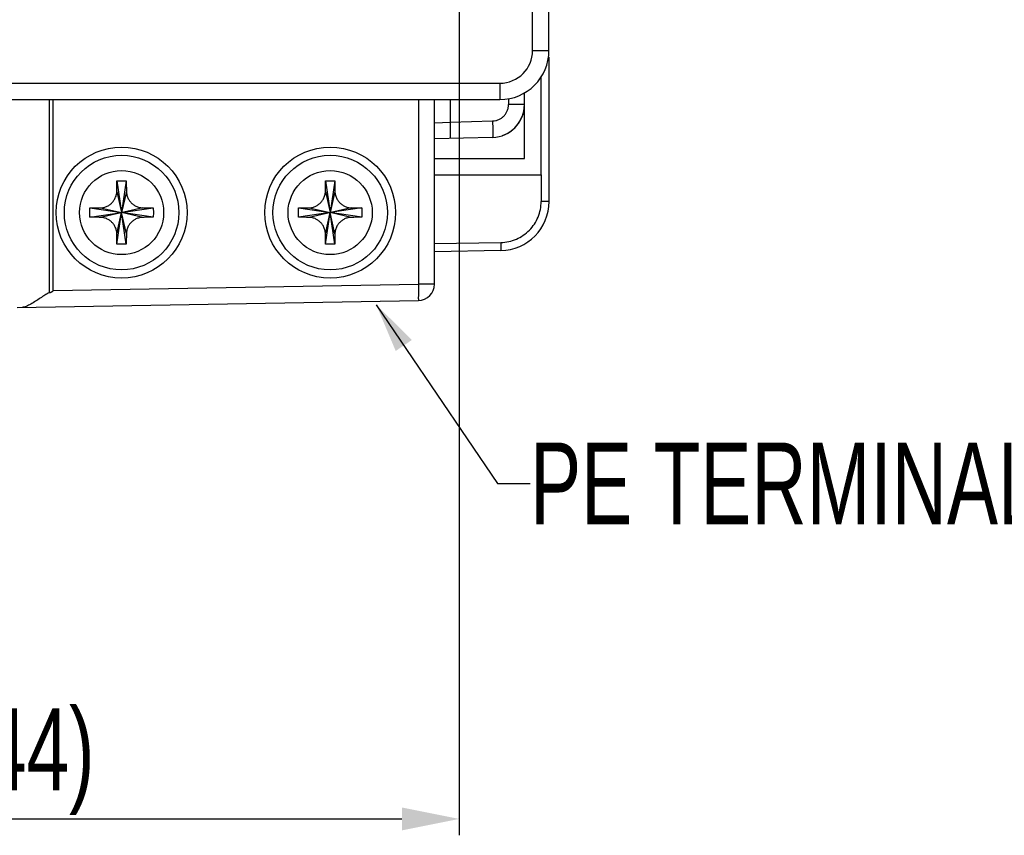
# Model space of a CAD drawing. Header units: millimetres. Extents: x -630 to 1463, y 209 to 1094.
# Tile 14 of 42: x -511 to -451, y 506 to 556. Entities that reach past the tile are written whole.
import ezdxf

# ---------------------------------------------------------------- set-up
doc = ezdxf.new("R2010")
doc.units = ezdxf.units.MM
doc.header["$LTSCALE"] = 32.67
doc.header["$PDMODE"] = 3
doc.header["$PDSIZE"] = 0.3125
doc.layers.get('0').update_dxf_attribs({"linetype": 'CONTINUOUS'})
doc.layers.get('Defpoints').update_dxf_attribs({"linetype": 'CONTINUOUS'})
doc.layers.add('02___PRT_ALL_AXES', color=7, linetype='CONTINUOUS')
doc.layers.add('7_ALL_FEATURES', color=7, linetype='CONTINUOUS')
doc.layers.add('AM_5', color=3, linetype='CONTINUOUS', lineweight=25)
doc.styles.get("Standard").update_dxf_attribs({"font": 'txt', "width": 0.7})
doc.dimstyles.new('DIMSTYLE_1', dxfattribs={"dimtxt": 5, "dimasz": 0.1875, "dimexe": 0.18, "dimexo": 0.0625, "dimgap": 0.09, "dimtad": 1, "dimdsep": 46, "dimtxsty": 'Standard', "dimblk": '_FILLED', "dimblk1": '_FILLED', "dimblk2": '_FILLED', "dimcen": 0.09, "dimadec": 0, "dimazin": 0, "dimtp": 0.01, "dimtm": 0.01, "dimtfac": 1, "dimtofl": 0, "dimtmove": 0, "dimatfit": 3, "dimldrblk": '_FILLED', "dimfxl": 0, "dimtolj": 1, "dimarcsym": 0})

# ---------------------------------------------------------------- blocks, each defined once
blk = doc.blocks.new('_FILLED')
at = {"color": 0, "linetype": 'ByBlock'}
blk.add_solid([(0, 0), (-1, 0.2), (-1, -0.2)], dxfattribs=at)
blk = doc.blocks.new('*D7')
at = {"color": 0, "linetype": 'Continuous', "lineweight": -2}
for p, q in [((-484.987, 748.459), (-574.64, 748.459)), ((-573.64, 744.959), (-573.64, 548.87)), ((-546.987, 545.37), (-574.64, 545.37))]:
    blk.add_line(p, q, dxfattribs=at)
at = {"layer": 'Defpoints', "color": 0, "linetype": 'Continuous', "lineweight": 0}
for p in [(-483.987, 748.459), (-573.64, 545.37), (-545.987, 545.37)]:
    blk.add_point(p, dxfattribs=at)
at = {"color": 0, "linetype": 'Continuous', "lineweight": -2, "xscale": 3.5, "yscale": 3.5, "zscale": 3.5}
for p, rotation in [((-573.64, 748.459), 90), ((-573.64, 545.37), 270)]:
    blk.add_blockref('_FILLED', p, dxfattribs=dict(at, rotation=rotation))
at = {"color": 0, "linetype": 'Continuous', "insert": (-577.14, 646.914), "char_height": 5, "attachment_point": 5, "rotation": 90}
blk.add_mtext('\\A1;203(7.99)', dxfattribs=at)
blk = doc.blocks.new('*D9')
at = {"color": 0, "linetype": 'Continuous', "lineweight": -2}
for p, q in [((-483.987, 747.459), (-483.987, 506.009)), ((-545.987, 544.37), (-545.987, 506.009)), ((-542.487, 507.009), (-487.487, 507.009))]:
    blk.add_line(p, q, dxfattribs=at)
at = {"layer": 'Defpoints', "color": 0, "linetype": 'Continuous', "lineweight": 0}
for p in [(-483.987, 748.459), (-545.987, 545.37), (-483.987, 507.009)]:
    blk.add_point(p, dxfattribs=at)
at = {"color": 0, "linetype": 'Continuous', "lineweight": -2, "xscale": 3.5, "yscale": 3.5, "zscale": 3.5, "rotation": 180}
blk.add_blockref('_FILLED', (-545.987, 507.009), dxfattribs=at)
at = {"color": 0, "linetype": 'Continuous', "lineweight": -2, "xscale": 3.5, "yscale": 3.5, "zscale": 3.5}
blk.add_blockref('_FILLED', (-483.987, 507.009), dxfattribs=at)
at = {"color": 0, "linetype": 'Continuous', "insert": (-514.987, 510.509), "char_height": 5, "attachment_point": 5}
blk.add_mtext('\\A1;62(2.44)', dxfattribs=at)

msp = doc.modelspace()

# ---------------------------------------------------------------- linework, layer by layer
at = {"color": 0, "linetype": 'Continuous'}
for p, q in [((-479.494, 553.975), (-478.494, 553.975)), ((-557.494, 551.975), (-481.494, 551.975)), ((-481.494, 551.975), (-481.494, 550.975)), ((-478.994, 552.321), (-478.994, 546.367)), ((-479.994, 547.367), (-479.994, 551.377)), ((-557.494, 550.975), (-481.494, 550.975)), ((-485.494, 547.367), (-479.994, 547.367)), ((-504.903, 546.005), (-504.619, 544.067)), ((-504.336, 546.005), (-504.619, 544.067)), ((-492.153, 546.005), (-491.869, 544.067)), ((-491.586, 546.005), (-491.869, 544.067)), ((-485.494, 546.367), (-478.994, 546.367)), ((-504.912, 545.36), (-504.619, 544.067)), ((-504.327, 545.36), (-504.619, 544.067)), ((-492.162, 545.36), (-491.869, 544.067)), ((-491.577, 545.36), (-491.869, 544.067)), ((-506.557, 543.784), (-502.681, 544.351)), ((-506.557, 544.351), (-504.619, 544.067)), ((-503.327, 544.36), (-505.912, 543.775)), ((-505.912, 544.36), (-504.619, 544.067)), ((-489.931, 544.351), (-493.807, 543.784)), ((-493.807, 544.351), (-491.869, 544.067)), ((-490.577, 544.36), (-493.162, 543.775)), ((-493.162, 544.36), (-491.869, 544.067)), ((-504.912, 542.775), (-504.619, 544.067)), ((-504.903, 542.129), (-504.619, 544.067)), ((-502.681, 543.784), (-504.619, 544.067)), ((-503.327, 543.775), (-504.619, 544.067)), ((-504.327, 542.775), (-504.619, 544.067)), ((-504.336, 542.129), (-504.619, 544.067)), ((-492.162, 542.775), (-491.869, 544.067)), ((-492.153, 542.129), (-491.869, 544.067)), ((-489.931, 543.784), (-491.869, 544.067)), ((-490.577, 543.775), (-491.869, 544.067)), ((-491.577, 542.775), (-491.869, 544.067)), ((-491.586, 542.129), (-491.869, 544.067))]:
    msp.add_line(p, q, dxfattribs=at)
at = {"color": 7, "linetype": 'Continuous'}
for p, q in [((-489.05, 538.43), (-481.647, 527.51)), ((-481.647, 527.51), (-479.647, 527.51))]:
    msp.add_line(p, q, dxfattribs=at)
at = {"color": 0, "linetype": 'Continuous'}
for centre in [(-504.619, 544.067), (-491.869, 544.067)]:
    msp.add_circle(centre, 4, dxfattribs=at)
for radius in [3, 2]:
    msp.add_arc((-481.494, 553.975), radius, 270, 0, dxfattribs=at)
for points, start_tangent, end_tangent in [([(-504.912, 545.36), (-504.91, 545.517), (-504.908, 545.682), (-504.905, 545.847), (-504.903, 546.005)], (0.011103, 0.999938), (0.017217, 0.999852)), ([(-504.903, 546.005), (-504.808, 546.007), (-504.714, 546.007), (-504.619, 546.008)], (0.999881, 0.015422), (1, -0.000002)), ([(-504.619, 546.008), (-504.525, 546.007), (-504.43, 546.007), (-504.336, 546.005)], (1, -0.000002), (0.999881, -0.015426)), ([(-504.336, 546.005), (-504.333, 545.847), (-504.331, 545.683), (-504.328, 545.518), (-504.327, 545.36)], (0.017179, -0.999852), (0.011076, -0.999939)), ([(-492.162, 545.36), (-492.16, 545.517), (-492.158, 545.682), (-492.155, 545.847), (-492.153, 546.005)], (0.011103, 0.999938), (0.017217, 0.999852)), ([(-492.153, 546.005), (-492.058, 546.007), (-491.964, 546.007), (-491.869, 546.007)], (0.999881, 0.015422), (1, -0.000002)), ([(-491.869, 546.007), (-491.775, 546.007), (-491.68, 546.007), (-491.586, 546.005)], (1, -0.000002), (0.999881, -0.015426)), ([(-491.586, 546.005), (-491.583, 545.847), (-491.581, 545.683), (-491.578, 545.518), (-491.577, 545.36)], (0.017179, -0.999852), (0.011076, -0.999939)), ([(-505.912, 544.36), (-505.77, 544.372), (-505.646, 544.401), (-505.542, 544.439), (-505.45, 544.484), (-505.365, 544.536), (-505.284, 544.597), (-505.209, 544.666), (-505.142, 544.741), (-505.084, 544.819), (-505.031, 544.908), (-504.982, 545.012), (-504.944, 545.128), (-504.92, 545.246), (-504.912, 545.36)], (0.999939, 0.011084), (0.011103, 0.999938)), ([(-504.327, 545.36), (-504.318, 545.246), (-504.295, 545.129), (-504.258, 545.015), (-504.209, 544.911), (-504.156, 544.821), (-504.097, 544.742), (-504.03, 544.667), (-503.955, 544.598), (-503.875, 544.537), (-503.789, 544.484), (-503.697, 544.439), (-503.591, 544.401), (-503.468, 544.372), (-503.327, 544.36)], (0.011076, -0.999939), (0.999939, -0.011088)), ([(-493.162, 544.36), (-493.02, 544.372), (-492.896, 544.401), (-492.792, 544.439), (-492.7, 544.484), (-492.615, 544.536), (-492.534, 544.597), (-492.459, 544.666), (-492.392, 544.741), (-492.334, 544.819), (-492.281, 544.907), (-492.232, 545.012), (-492.194, 545.128), (-492.17, 545.246), (-492.162, 545.36)], (0.999939, 0.011084), (0.011103, 0.999938)), ([(-491.577, 545.36), (-491.568, 545.246), (-491.545, 545.129), (-491.508, 545.015), (-491.459, 544.911), (-491.406, 544.821), (-491.347, 544.742), (-491.28, 544.667), (-491.205, 544.598), (-491.125, 544.537), (-491.039, 544.484), (-490.947, 544.439), (-490.841, 544.401), (-490.718, 544.372), (-490.577, 544.36)], (0.011076, -0.999939), (0.999939, -0.011088)), ([(-506.557, 543.784), (-506.559, 543.973), (-506.559, 544.162), (-506.557, 544.351)], (-0.015425, 0.999881), (0.015429, 0.999881)), ([(-506.557, 544.351), (-506.399, 544.354), (-506.235, 544.356), (-506.07, 544.358), (-505.912, 544.36)], (0.999852, 0.017191), (0.999939, 0.011084)), ([(-503.327, 544.36), (-503.169, 544.358), (-503.005, 544.356), (-502.84, 544.354), (-502.681, 544.351)], (0.999939, -0.011088), (0.999852, -0.017195)), ([(-502.681, 544.351), (-502.679, 544.162), (-502.679, 543.973), (-502.681, 543.784)], (0.01542, -0.999881), (-0.015424, -0.999881)), ([(-493.807, 543.784), (-493.809, 543.973), (-493.809, 544.162), (-493.807, 544.351)], (-0.015425, 0.999881), (0.015429, 0.999881)), ([(-493.807, 544.351), (-493.649, 544.353), (-493.484, 544.356), (-493.32, 544.358), (-493.162, 544.36)], (0.999852, 0.017191), (0.999939, 0.011084)), ([(-490.577, 544.36), (-490.419, 544.358), (-490.255, 544.356), (-490.09, 544.353), (-489.931, 544.351)], (0.999939, -0.011088), (0.999852, -0.017195)), ([(-489.931, 544.351), (-489.929, 544.162), (-489.929, 543.973), (-489.931, 543.784)], (0.01542, -0.999881), (-0.015424, -0.999881)), ([(-505.912, 543.775), (-506.069, 543.777), (-506.234, 543.779), (-506.399, 543.781), (-506.557, 543.784)], (-0.999938, 0.011095), (-0.999852, 0.017206)), ([(-504.912, 542.775), (-504.92, 542.888), (-504.943, 543.005), (-504.981, 543.119), (-505.029, 543.224), (-505.083, 543.314), (-505.141, 543.393), (-505.209, 543.468), (-505.283, 543.537), (-505.364, 543.597), (-505.449, 543.65), (-505.542, 543.696), (-505.647, 543.734), (-505.77, 543.762), (-505.912, 543.775)], (-0.011099, 0.999938), (-0.999938, 0.011095)), ([(-503.327, 543.775), (-503.469, 543.762), (-503.592, 543.733), (-503.696, 543.696), (-503.788, 543.651), (-503.874, 543.598), (-503.954, 543.537), (-504.029, 543.468), (-504.097, 543.393), (-504.155, 543.315), (-504.208, 543.227), (-504.257, 543.122), (-504.295, 543.007), (-504.318, 542.889), (-504.327, 542.775)], (-0.999938, -0.011091), (-0.01108, -0.999939)), ([(-502.681, 543.784), (-502.84, 543.781), (-503.004, 543.779), (-503.168, 543.777), (-503.327, 543.775)], (-0.999852, -0.017201), (-0.999938, -0.011091)), ([(-493.162, 543.775), (-493.319, 543.776), (-493.484, 543.779), (-493.649, 543.781), (-493.807, 543.784)], (-0.999938, 0.011095), (-0.999852, 0.017206)), ([(-492.162, 542.775), (-492.17, 542.888), (-492.193, 543.005), (-492.231, 543.119), (-492.279, 543.224), (-492.333, 543.314), (-492.391, 543.393), (-492.459, 543.468), (-492.533, 543.537), (-492.614, 543.597), (-492.699, 543.65), (-492.792, 543.696), (-492.897, 543.734), (-493.02, 543.762), (-493.162, 543.775)], (-0.011099, 0.999938), (-0.999938, 0.011095)), ([(-490.577, 543.775), (-490.719, 543.762), (-490.842, 543.733), (-490.946, 543.696), (-491.038, 543.651), (-491.124, 543.598), (-491.204, 543.537), (-491.279, 543.468), (-491.347, 543.393), (-491.405, 543.315), (-491.458, 543.227), (-491.507, 543.122), (-491.545, 543.007), (-491.568, 542.889), (-491.577, 542.775)], (-0.999938, -0.011091), (-0.01108, -0.999939)), ([(-489.931, 543.784), (-490.09, 543.781), (-490.254, 543.779), (-490.418, 543.776), (-490.577, 543.775)], (-0.999852, -0.017201), (-0.999938, -0.011091)), ([(-504.903, 542.129), (-504.905, 542.288), (-504.908, 542.452), (-504.91, 542.616), (-504.912, 542.775)], (-0.017213, 0.999852), (-0.011099, 0.999938)), ([(-504.327, 542.775), (-504.328, 542.617), (-504.331, 542.453), (-504.333, 542.288), (-504.336, 542.129)], (-0.01108, -0.999939), (-0.017183, -0.999852)), ([(-492.153, 542.129), (-492.155, 542.288), (-492.158, 542.452), (-492.16, 542.616), (-492.162, 542.775)], (-0.017213, 0.999852), (-0.011099, 0.999938)), ([(-491.577, 542.775), (-491.578, 542.617), (-491.581, 542.453), (-491.583, 542.288), (-491.586, 542.129)], (-0.01108, -0.999939), (-0.017183, -0.999852)), ([(-504.619, 542.127), (-504.714, 542.127), (-504.808, 542.128), (-504.903, 542.129)], (-1, 0.000002), (-0.999881, 0.015427)), ([(-504.336, 542.129), (-504.43, 542.128), (-504.525, 542.127), (-504.619, 542.127)], (-0.999881, -0.015423), (-1, 0.000002)), ([(-491.869, 542.127), (-491.964, 542.127), (-492.058, 542.128), (-492.153, 542.129)], (-1, 0.000002), (-0.999881, 0.015427)), ([(-491.586, 542.129), (-491.68, 542.128), (-491.775, 542.127), (-491.869, 542.127)], (-0.999881, -0.015423), (-1, 0.000002))]:
    msp.add_spline(points, degree=3, dxfattribs=dict(at, start_tangent=start_tangent, end_tangent=end_tangent))
at = {"color": 2, "linetype": 'Continuous', "lineweight": 0}
msp.add_solid([(-486.87, 536.283), (-489.05, 538.43), (-487.863, 535.61)], dxfattribs=at)
at = {"layer": '02___PRT_ALL_AXES', "color": 0, "linetype": 'Continuous'}
for centre, radius in [((-504.619, 544.067), 3.5), ((-491.869, 544.067), 3.5), ((-504.619, 544.067), 2.571), ((-491.869, 544.067), 2.571)]:
    msp.add_circle(centre, radius, dxfattribs=at)
at = {"layer": '7_ALL_FEATURES', "color": 0, "linetype": 'Continuous'}
for p, q in [((-479.494, 553.975), (-479.494, 719.475)), ((-478.494, 553.975), (-478.494, 719.475)), ((-478.487, 544.743), (-478.487, 553.567)), ((-509.029, 539.174), (-509.029, 550.975)), ((-508.794, 539.306), (-508.794, 550.975)), ((-486.476, 550.975), (-486.476, 539.695)), ((-485.494, 539.695), (-485.494, 550.975)), ((-484.52, 549.597), (-484.52, 550.975)), ((-480.967, 551.021), (-480.967, 550.664)), ((-479.993, 550.664), (-480.967, 550.664)), ((-485.494, 549.546), (-484.52, 549.597)), ((-484.52, 549.597), (-481.941, 549.665)), ((-481.941, 548.665), (-485.494, 548.572)), ((-478.974, 546.367), (-478.974, 544.743)), ((-478.487, 544.743), (-478.974, 544.743)), ((-485.494, 542.172), (-481.43, 542.243)), ((-481.435, 541.743), (-485.494, 541.672)), ((-508.794, 539.306), (-486.476, 539.695)), ((-485.494, 539.695), (-486.476, 539.695)), ((-510.994, 538.267), (-486.476, 538.695))]:
    msp.add_line(p, q, dxfattribs=at)
for centre, radius, start, end in [((-481.993, 550.664), 2, 271.5, 359.99992), ((-481.993, 550.665), 2, 289.18813, 359.99988), ((-481.988, 550.666), 2, 289.0788, 357.19909), ((-481.487, 544.743), 3, 270.99983, 359.9999), ((-486.494, 539.695), 1, 270.99989, 359.99989)]:
    msp.add_arc(centre, radius, start, end, dxfattribs=at)
for points, start_tangent, end_tangent in [([(-481.941, 549.665), (-481.75, 549.688), (-481.567, 549.748), (-481.398, 549.842), (-481.251, 549.967), (-481.13, 550.117), (-481.041, 550.288), (-480.986, 550.472), (-480.967, 550.664)], (0.999657, 0.026176), (0.000002, 1)), ([(-484.52, 548.598), (-484.517, 548.602), (-484.515, 548.617), (-484.513, 548.641), (-484.512, 548.674), (-484.51, 548.716), (-484.51, 548.766), (-484.509, 548.891), (-484.51, 549.042), (-484.512, 549.215), (-484.515, 549.402), (-484.52, 549.597)], (0.999671, 0.025642), (-0.026157, 0.999658)), ([(-481.941, 549.665), (-481.937, 549.47), (-481.933, 549.282), (-481.931, 549.11), (-481.93, 548.958), (-481.931, 548.834), (-481.932, 548.783), (-481.933, 548.741), (-481.935, 548.708), (-481.936, 548.684), (-481.939, 548.67), (-481.941, 548.665)], (0.026157, -0.999658), (-0.999671, -0.025642)), ([(-481.43, 542.243), (-480.949, 542.298), (-480.487, 542.446), (-480.062, 542.679), (-479.691, 542.99), (-479.386, 543.367), (-479.16, 543.796), (-479.021, 544.26), (-478.974, 544.743)], (0.999848, 0.017451), (0.000002, 1)), ([(-481.43, 542.243), (-481.428, 542.052), (-481.428, 541.965), (-481.428, 541.89), (-481.429, 541.827), (-481.43, 541.781), (-481.431, 541.765), (-481.432, 541.753), (-481.433, 541.746), (-481.435, 541.743)], (0.017438, -0.999848), (-0.999857, -0.016908)), ([(-486.476, 539.695), (-486.471, 539.313), (-486.469, 538.988), (-486.471, 538.772), (-486.476, 538.695)], (0.017445, -0.999848), (-0.999869, -0.016197)), ([(-509.029, 539.174), (-509.313, 539.022), (-509.592, 538.837), (-509.879, 538.649), (-510.171, 538.474), (-510.452, 538.335), (-510.704, 538.273)], (-0.960845, -0.277085), (-0.999848, -0.01745)), ([(-509.029, 539.174), (-508.969, 539.192), (-508.92, 539.21), (-508.881, 539.226), (-508.85, 539.242), (-508.828, 539.257), (-508.805, 539.278), (-508.794, 539.306)], (0.960845, 0.277085), (0.000002, 1))]:
    msp.add_spline(points, degree=3, dxfattribs=dict(at, start_tangent=start_tangent, end_tangent=end_tangent))
at = {"layer": 'AM_5', "color": 7}
msp.add_line((-483.987, 747.369), (-483.987, 519.746), dxfattribs=at)

# ---------------------------------------------------------------- texts
at = {"color": 7, "linetype": 'Continuous', "width": 0.7}
msp.add_text('PE TERMINAL', height=5, dxfattribs=at).set_placement((-479.647, 525.01))

# ---------------------------------------------------------------- dimensions: what is measured, and where the dimension line sits
at = {"color": 7, "linetype": 'Continuous'}
dim = msp.add_linear_dim(base=(-573.64, 545.37), p1=(-483.987, 748.459), p2=(-545.987, 545.37), angle=90, text='203(7.99)', dimstyle='DIMSTYLE_1', override={"dimasz": 3.5, "dimexe": 1, "dimexo": 1, "dimgap": 1}, dxfattribs=at)
dim.commit()
dim.dimension.update_dxf_attribs({"geometry": '*D7', "text_midpoint": (-577.14, 646.914)})
dim = msp.add_linear_dim(base=(-483.987, 507.009), p1=(-545.987, 545.37), p2=(-483.987, 748.459), text='<>(2.44)', dimstyle='DIMSTYLE_1', override={"dimasz": 3.5, "dimexe": 1, "dimexo": 1, "dimgap": 1}, dxfattribs=at)
dim.commit()
dim.dimension.update_dxf_attribs({"geometry": '*D9', "text_midpoint": (-514.987, 510.509)})

doc.saveas('drawing.dxf')
